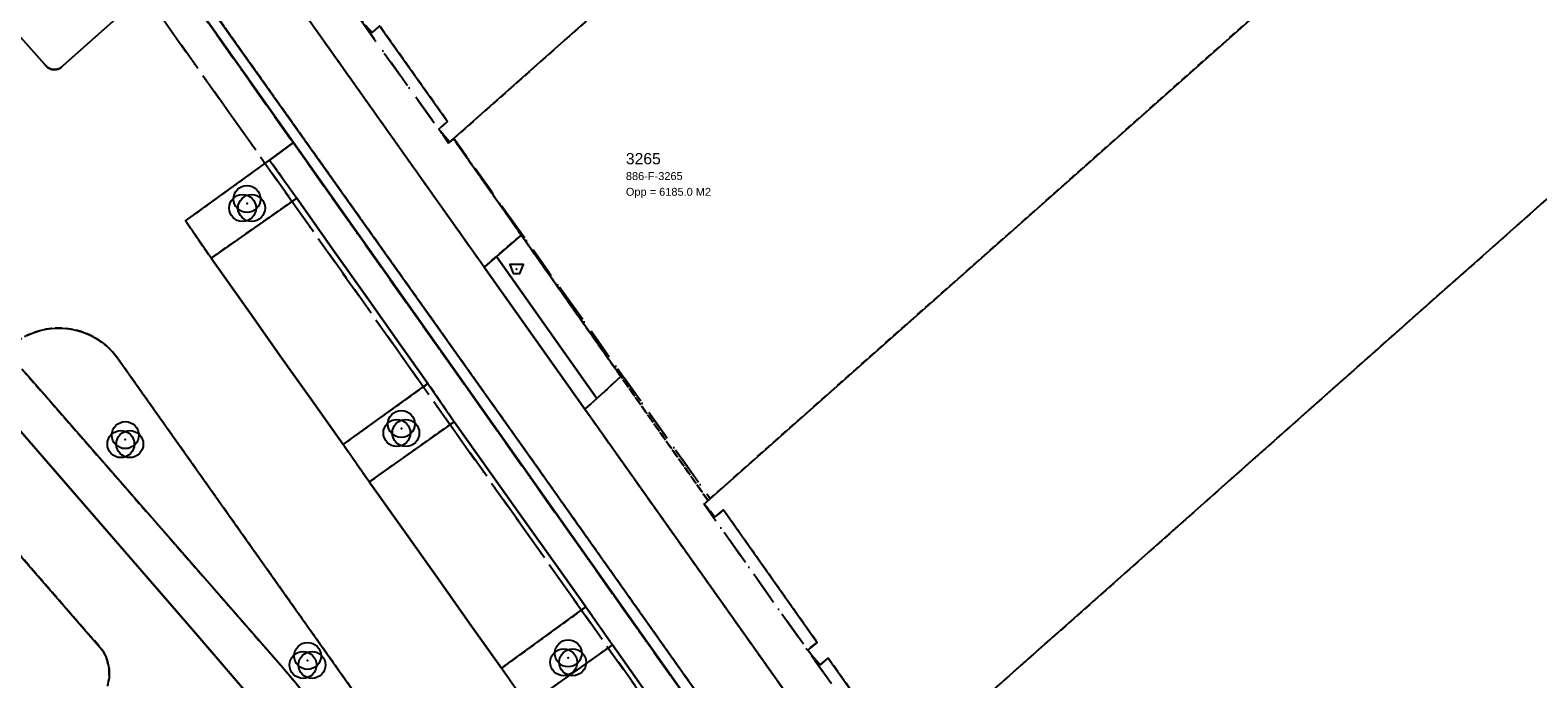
# Model space of a CAD drawing. Header units: millimetres. Extents: x 147731170 to 148246816, y 410327848 to 410827848.
# Tile 61 of 79: x 148107566 to 148174678, y 410618941 to 410647794. Entities that reach past the tile are written whole.
import ezdxf

# ---------------------------------------------------------------- set-up
doc = ezdxf.new("R2010")
doc.units = ezdxf.units.MM
doc.header["$LTSCALE"] = 100
doc.linetypes.add('BORDER', pattern=[44.45, 12.7, -6.35, 12.7, -6.35, 0, -6.35])
doc.linetypes.add('HIDDEN2', pattern=[4.7625, 3.175, -1.5875])
for name, color, linetype in [('BAK', 14, 'Continuous'), ('BEGROEIDTERREINDEEL', 3, 'HIDDEN2'), ('KADASTRALE_CODE', 7, 'Continuous'), ('KADASTRALE_OPPERVLAK', 7, 'Continuous'), ('ONBEGROEIDTERREINDEEL', 15, 'HIDDEN2'), ('PAND', 240, 'Continuous'), ('PERCEEL', 210, 'BORDER'), ('PERCEELNUMMER', 7, 'Continuous'), ('SCHEIDING', 14, 'HIDDEN2'), ('VEGETATIEOBJECT', 92, 'Continuous'), ('WEGDEEL', 8, 'Continuous')]:
    doc.layers.add(name, color=color, linetype=linetype)
doc.styles.get("Standard").update_dxf_attribs({"font": 'arial.ttf'})

# ---------------------------------------------------------------- blocks, each defined once
blk = doc.blocks.new('BAK')
at = {"flags": 128}
blk.add_lwpolyline([(-150, -200), (150, -200), (300, 200), (-300, 200), (-150, -200)], dxfattribs=at)
blk.add_point((0, 0))
blk = doc.blocks.new('VEGETATIEOBJECT')
for centre in [(0, 200), (-200, -200), (200, -200)]:
    blk.add_circle(centre, 600)
blk.add_point((0, 0))

msp = doc.modelspace()

# ---------------------------------------------------------------- linework, layer by layer
at = {"layer": 'BEGROEIDTERREINDEEL', "flags": 128}
for points in [[(148122214, 410648333), (148122620, 410648696), (148118456, 410654559), (148118128, 410654269), (148118015, 410654401), (148117732, 410654720), (148117219, 410654266), (148116295, 410653447), (148127777, 410637259), (148128320, 410637725), (148129428, 410638677), (148126408, 410642965), (148126247, 410642822), (148125834, 410643297), (148125755, 410643388), (148126147, 410643729), (148123121, 410647991), (148122786, 410647692), (148122680, 410647811), (148122298, 410648239), (148122214, 410648333)], [(148115618, 410637652), (148119431, 410640320), (148118222, 410642019), (148114480, 410639318), (148115618, 410637652)], [(148111434, 410633238), (148111295, 410633413), (148111143, 410633578), (148110981, 410633733), (148110809, 410633875), (148110626, 410634006), (148110436, 410634123), (148110237, 410634226), (148110032, 410634316), (148109821, 410634391), (148109605, 410634452), (148109386, 410634497), (148109164, 410634527), (148108941, 410634541), (148108717, 410634540), (148108494, 410634523), (148108272, 410634491), (148108053, 410634443), (148107838, 410634380), (148107628, 410634303), (148107424, 410634211), (148107227, 410634105), (148107037, 410633986), (148106857, 410633854), (148106686, 410633709), (148106525, 410633553), (148107368, 410632523), (148118730, 410619532), (148119386, 410618755), (148120020, 410617960), (148120631, 410617147), (148121218, 410616316), (148121782, 410615470), (148122321, 410614607), (148122835, 410613730), (148126449, 410607129), (148126702, 410606703), (148126968, 410606286), (148127247, 410605877), (148127539, 410605477), (148127844, 410605087), (148128161, 410604706), (148128490, 410604336), (148137589, 410593889), (148138961, 410594856), (148138944, 410594847), (148138927, 410594839), (148138909, 410594832), (148138890, 410594826), (148138871, 410594822), (148138852, 410594819), (148138833, 410594817), (148138814, 410594816), (148138795, 410594817), (148138776, 410594819), (148138757, 410594822), (148138738, 410594826), (148138720, 410594832), (148138702, 410594839), (148138684, 410594847), (148138667, 410594856), (148138651, 410594866), (148138635, 410594877), (148138620, 410594890), (148138606, 410594903), (148138593, 410594917), (148138581, 410594932), (148138570, 410594948), (148138560, 410594964), (148138551, 410594981), (148111434, 410633238)], [(148142684, 410619604), (148142290, 410620078), (148142170, 410620222), (148142599, 410620559), (148138426, 410626454), (148138064, 410626143), (148137975, 410626243), (148137561, 410626712), (148137740, 410626871), (148133856, 410632388), (148132788, 410631414), (148132262, 410630935), (148148847, 410607553), (148150264, 410609059), (148146187, 410614682), (148145802, 410615134), (148145697, 410615257), (148146094, 410615622), (148143092, 410619863), (148142724, 410619556), (148142684, 410619604)], [(148125272, 410632076), (148121496, 410629369), (148122662, 410627699), (148126434, 410630378), (148125272, 410632076)], [(148106297, 410617908), (148107881, 410615318), (148110414, 410617688), (148110512, 410617780), (148110604, 410617878), (148110689, 410617982), (148110766, 410618092), (148110836, 410618207), (148110898, 410618327), (148110951, 410618450), (148110996, 410618577), (148111032, 410618707), (148111059, 410618838), (148111077, 410618972), (148111086, 410619106), (148111086, 410619240), (148111076, 410619374), (148111058, 410619508), (148111030, 410619639), (148110993, 410619768), (148110948, 410619895), (148110894, 410620018), (148110831, 410620137), (148110761, 410620252), (148102074, 410630216), (148101360, 410628850), (148101350, 410628742), (148101343, 410628633), (148101339, 410628524), (148101339, 410628416), (148101343, 410628307), (148101350, 410628198), (148101360, 410628090), (148101426, 410627774), (148101505, 410627460), (148101595, 410627150), (148101696, 410626844), (148101810, 410626541), (148101934, 410626243), (148102070, 410625950), (148104433, 410621417), (148104669, 410620900), (148104916, 410620389), (148105172, 410619882), (148105439, 410619380), (148105715, 410618884), (148106001, 410618393), (148106297, 410617908)], [(148132297, 410622142), (148128553, 410619412), (148129695, 410617765), (148133488, 410620446), (148132297, 410622142)]]:
    msp.add_lwpolyline(points, dxfattribs=at)
at = {"layer": 'ONBEGROEIDTERREINDEEL', "flags": 128}
for points in [[(148187305, 410670812), (148174356, 410685429), (148126408, 410642965), (148129428, 410638677), (148133856, 410632388), (148137740, 410626871), (148187305, 410670812)], [(148173004, 410600466), (148182075, 410597439), (148188154, 410605744), (148187645, 410606116), (148187540, 410606192), (148187798, 410606536), (148181750, 410610952), (148181493, 410610599), (148181391, 410610676), (148180889, 410611056), (148207870, 410647802), (148197137, 410659842), (148146187, 410614682), (148150264, 410609059), (148155062, 410602439), (148164712, 410589128), (148165039, 410589581), (148173004, 410600466)], [(148203909, 410531275), (148200856, 410535552), (148195543, 410542995), (148199084, 410545596), (148197385, 410551121), (148196482, 410554057), (148194084, 410561853), (148186011, 410559370), (148185884, 410559492), (148185474, 410559198), (148184496, 410558495), (148181504, 410562697), (148176123, 410570254), (148177540, 410571218), (148192457, 410567101), (148187655, 410582750), (148181176, 410584413), (148174578, 410575480), (148166657, 410576811), (148148904, 410601866), (148142014, 410611592), (148130225, 410628230), (148110789, 410655563), (148110720, 410655502), (148107303, 410652482), (148107552, 410652197), (148108874, 410650689), (148108373, 410650256), (148107033, 410649097), (148107366, 410648724), (148109538, 410650603), (148109565, 410650626), (148112145, 410652846), (148113500, 410650971), (148113840, 410650490), (148114053, 410650190), (148119294, 410642793), (148141606, 410611303), (148148496, 410601577), (148166369, 410576352), (148174149, 410575045), (148176655, 410571541), (148176771, 410571378), (148175451, 410570439), (148175348, 410570366), (148181048, 410562372), (148184365, 410557720), (148185798, 410558742), (148196155, 410544167), (148194729, 410543143), (148200397, 410535223), (148203780, 410530496), (148205203, 410531514), (148213267, 410520220), (148215650, 410521746), (148223560, 410526810), (148225616, 410531780), (148210252, 410535709), (148204886, 410531958), (148203909, 410531275)]]:
    msp.add_lwpolyline(points, dxfattribs=at)
at = {"layer": 'PAND', "flags": 128}
for points in [[(148184590, 410600936), (148218446, 410647100), (148218490, 410647160), (148170343, 410701508), (148117619, 410654847), (148117732, 410654720), (148113500, 410650971), (148158710, 410587163), (148166369, 410576352), (148166440, 410576340), (148170013, 410581202), (148171018, 410582555), (148171085, 410582521), (148184590, 410600936)], [(148122680, 410647811), (148122786, 410647692), (148123121, 410647991), (148126147, 410643729), (148125755, 410643388), (148125834, 410643297), (148126247, 410642822), (148174356, 410685429)], [(148187305, 410670812), (148137561, 410626712), (148137975, 410626243), (148138064, 410626143), (148138426, 410626454), (148142599, 410620559), (148142170, 410620222), (148142290, 410620078), (148142684, 410619604), (148142724, 410619556), (148143092, 410619863), (148146094, 410615622), (148145697, 410615257), (148145802, 410615134), (148146187, 410614682), (148197137, 410659842)]]:
    msp.add_lwpolyline(points, dxfattribs=at)
at = {"layer": 'PERCEEL', "flags": 128}
for points in [[(147731816, 410557429), (147739184, 410550715), (147743608, 410546683), (147745553, 410544911), (147806057, 410489776), (147820962, 410476194), (147833761, 410473437), (147864868, 410470702), (147887042, 410468695), (147889280, 410468722), (147889180, 410468781), (147885967, 410470779), (147882797, 410472842), (147879670, 410474971), (147876587, 410477165), (147873551, 410479422), (147870563, 410481741), (147861137, 410489234), (147858302, 410491565), (147855515, 410493954), (147852779, 410496400), (147850093, 410498901), (147847459, 410501457), (147844878, 410504067), (147833540, 410515379), (147830656, 410518158), (147827732, 410520895), (147824767, 410523588), (147817362, 410530327), (147814444, 410533072), (147811572, 410535866), (147808748, 410538709), (147805973, 410541599), (147803247, 410544535), (147790647, 410558339), (147783252, 410566441), (147816591, 410595343), (147818011, 410599033), (147851533, 410627456), (147853137, 410630098), (147865327, 410639289), (147865338, 410639297), (147864837, 410639948), (147864802, 410639993), (147863794, 410641305), (147899558, 410668880), (147939554, 410699692), (147939580, 410699669), (147945395, 410704135), (147952550, 410709650), (147954726, 410709238), (147954762, 410709231), (147967817, 410706824), (147971413, 410706161), (147988277, 410703054), (147998437, 410701813), (147999144, 410701705), (148026887, 410671549), (148040397, 410656826), (148040469, 410656889), (148049034, 410647103), (148055826, 410639399), (148065960, 410627823), (148065932, 410627787), (148073607, 410619017), (148080915, 410610630), (148082093, 410611648), (148083234, 410612634), (148083288, 410612681), (148089815, 410605254), (148101146, 410592361), (148115356, 410576112), (148115204, 410575963), (148124565, 410565341), (148129740, 410559446), (148127296, 410557236), (148124443, 410554655), (148132486, 410545629), (148139507, 410537708), (148144184, 410532207), (148137438, 410525343), (148137928, 410524786), (148147143, 410529998), (148148144, 410530628), (148151552, 410532743), (148160825, 410538289), (148168654, 410546537), (148180765, 410559458), (148183890, 410556241), (148186392, 410558246), (148185863, 410558994), (148184412, 410557953), (148175571, 410570342), (148176980, 410571347), (148170049, 410581086), (148166704, 410576538), (148166459, 410576205), (148165491, 410574889), (148110157, 410652969), (148096074, 410646832), (148037169, 410709724), (148036507, 410710484), (148035143, 410711938), (148033699, 410713319), (148032209, 410714661), (148030677, 410715948), (148029086, 410717152), (148027446, 410718314), (148025768, 410719392), (148024024, 410720380), (148022261, 410721332), (148020471, 410722224), (148018659, 410723069), (147995875, 410733425), (147995417, 410733657), (147994976, 410733921), (147994931, 410733845), (147986316, 410737761), (147986362, 410737876), (147986784, 410737711), (147987228, 410737616), (147987681, 410737595), (147988131, 410737646), (147988568, 410737770), (147988978, 410737963), (147989352, 410738219), (147989680, 410738532), (147989953, 410738894), (147990164, 410739296), (147990873, 410741444), (147991480, 410744476), (147991708, 410745906), (147986823, 410747743), (147965231, 410752973), (147933523, 410759121), (147896410, 410766122), (147849186, 410775231), (147806992, 410783211), (147731816, 410797579), (147731816, 410557429)], [(148169012, 410703030), (148170949, 410700815), (148174893, 410696361), (148189031, 410680410), (148189105, 410680470), (148190598, 410678749), (148190551, 410678695), (148193693, 410675150), (148197606, 410670733), (148205503, 410661819), (148205585, 410661888), (148207064, 410660196), (148206998, 410660132), (148214901, 410651211), (148218041, 410647673), (148218499, 410647166), (148219466, 410648395), (148204312, 410665501), (148192340, 410679015), (148169135, 410705209), (148110157, 410652969), (148165491, 410574889), (148166459, 410576205), (148112226, 410652731), (148116865, 410656840), (148169012, 410703030)], [(148137836, 410626955), (148137561, 410626712), (148142170, 410620222), (148146149, 410614621), (148146385, 410614830), (148161182, 410593986), (148165851, 410590697), (148164211, 410588451), (148164858, 410587976), (148170908, 410583560), (148171512, 410583138), (148189853, 410608131), (148218499, 410647166), (148218041, 410647673), (148214901, 410651211), (148206998, 410660132), (148207064, 410660196), (148205585, 410661888), (148205503, 410661819), (148197606, 410670733), (148193693, 410675150), (148190551, 410678695), (148190598, 410678749), (148189105, 410680470), (148189031, 410680410), (148174893, 410696361), (148170949, 410700815), (148169012, 410703030), (148116865, 410656840), (148118179, 410655345), (148117619, 410654847), (148122214, 410648333), (148126194, 410642775), (148126422, 410642977), (148137836, 410626955)], [(148117619, 410654847), (148118179, 410655345), (148116865, 410656840), (148112226, 410652731), (148166459, 410576205), (148166704, 410576538), (148170049, 410581086), (148170028, 410581116), (148171466, 410583075), (148171512, 410583138), (148170908, 410583560), (148164858, 410587976), (148164211, 410588451), (148165851, 410590697), (148161182, 410593986), (148146385, 410614830), (148146149, 410614621), (148142170, 410620222), (148137561, 410626712), (148137836, 410626955), (148126422, 410642977), (148126194, 410642775), (148122214, 410648333), (148117619, 410654847)]]:
    msp.add_lwpolyline(points, dxfattribs=at)
at = {"layer": 'SCHEIDING', "flags": 128}
for points in [[(148130225, 410628230), (148110789, 410655563)], [(148116295, 410653447), (148127777, 410637259)], [(148114053, 410650190), (148119294, 410642793)], [(148129428, 410638677), (148126408, 410642965)], [(148119294, 410642793), (148141606, 410611303)], [(148133856, 410632388), (148129428, 410638677)], [(148137740, 410626871), (148133856, 410632388)], [(148132262, 410630935), (148148847, 410607553)], [(148130225, 410628230), (148142014, 410611592)]]:
    msp.add_lwpolyline(points, dxfattribs=at)
at = {"layer": 'WEGDEEL', "flags": 128}
for points in [[(148099232, 410656369), (148108223, 410646261), (148108244, 410646233), (148108266, 410646206), (148108290, 410646181), (148108316, 410646158), (148108344, 410646136), (148108372, 410646117), (148108402, 410646099), (148108434, 410646083), (148108466, 410646070), (148108499, 410646059), (148108533, 410646051), (148108567, 410646044), (148108602, 410646040), (148108637, 410646039), (148108672, 410646039), (148108706, 410646043), (148108741, 410646048), (148108775, 410646056), (148108808, 410646066), (148108841, 410646079), (148108872, 410646094), (148108903, 410646111), (148108932, 410646130), (148108960, 410646150), (148108986, 410646173), (148109011, 410646198), (148109034, 410646224), (148111507, 410648419)], [(148111507, 410648419), (148109034, 410646224), (148109011, 410646198), (148108986, 410646173), (148108960, 410646150), (148108932, 410646130), (148108903, 410646111), (148108872, 410646094), (148108841, 410646079), (148108808, 410646066), (148108775, 410646056), (148108741, 410646048), (148108706, 410646043), (148108672, 410646039), (148108637, 410646039), (148108602, 410646040), (148108567, 410646044), (148108533, 410646051), (148108499, 410646059), (148108466, 410646070), (148108434, 410646083), (148108402, 410646099), (148108372, 410646117), (148108344, 410646136), (148108316, 410646158), (148108290, 410646181), (148108266, 410646206), (148108244, 410646233), (148108223, 410646261), (148099232, 410656369)], [(148110789, 410655563), (148130225, 410628230), (148142014, 410611592), (148148904, 410601866), (148166657, 410576811), (148174578, 410575480), (148170013, 410581202)], [(148170013, 410581202), (148171018, 410582555), (148171085, 410582521), (148172018, 410583763), (148171819, 410583911), (148170247, 410581760), (148163744, 410586550), (148153400, 410601134), (148148847, 410607553), (148132262, 410630935), (148127777, 410637259), (148116295, 410653447)], [(148129695, 410617765), (148128553, 410619412), (148127218, 410621290), (148125769, 410623328), (148124318, 410625369), (148122662, 410627699), (148121496, 410629369), (148120206, 410631187), (148118759, 410633225), (148117322, 410635251), (148115618, 410637652), (148114480, 410639318), (148118222, 410642019), (148119294, 410642793), (148114053, 410650190)], [(148119294, 410642793), (148118222, 410642019), (148119431, 410640320), (148121117, 410637940), (148122553, 410635913), (148123998, 410633874), (148125272, 410632076), (148126434, 410630378), (148128089, 410628053), (148129541, 410626013), (148130991, 410623977), (148132297, 410622142), (148133488, 410620446), (148135117, 410618137), (148136540, 410616120), (148137984, 410614073), (148139331, 410612164), (148140524, 410610527), (148141606, 410611303), (148119294, 410642793)], [(148121117, 410637940), (148119431, 410640320), (148115618, 410637652), (148117322, 410635251), (148118759, 410633225), (148120206, 410631187), (148121496, 410629369), (148125272, 410632076), (148123998, 410633874), (148122553, 410635913), (148121117, 410637940)], [(148129428, 410638677), (148128320, 410637725), (148132788, 410631414), (148133856, 410632388), (148129428, 410638677)], [(148128320, 410637725), (148127777, 410637259), (148132262, 410630935), (148132788, 410631414), (148128320, 410637725)], [(148107424, 410634211), (148107628, 410634303), (148107838, 410634380), (148108053, 410634443), (148108272, 410634491), (148108494, 410634523), (148108717, 410634540), (148108941, 410634541), (148109164, 410634527), (148109386, 410634497), (148109605, 410634452), (148109821, 410634391), (148110032, 410634316), (148110237, 410634226), (148110436, 410634123), (148110626, 410634006), (148110809, 410633875), (148110981, 410633733), (148111143, 410633578), (148111295, 410633413), (148111434, 410633238), (148138551, 410594981)], [(148118181, 410617187), (148114854, 410621063), (148104995, 410632406)], [(148104995, 410632406), (148114854, 410621063), (148118181, 410617187), (148119047, 410616028), (148119879, 410614844), (148120676, 410613636), (148121438, 410612406), (148122163, 410611154), (148122852, 410609881), (148123504, 410608589), (148123878, 410607813), (148124279, 410607051), (148124707, 410606303), (148125161, 410605571), (148125640, 410604856), (148126145, 410604157), (148126673, 410603477), (148157139, 410568743), (148182912, 410539346)], [(148166302, 410561133), (148158642, 410569888), (148156843, 410571937), (148139215, 410592034), (148137659, 410593808), (148137589, 410593889), (148128490, 410604336), (148128161, 410604706), (148127844, 410605087), (148127539, 410605477), (148127247, 410605877), (148126968, 410606286), (148126702, 410606703), (148126449, 410607129), (148122835, 410613730), (148122321, 410614607), (148121782, 410615470), (148121218, 410616316), (148120631, 410617147), (148120020, 410617960), (148119386, 410618755), (148118730, 410619532), (148107368, 410632523)], [(148102074, 410630216), (148110761, 410620252), (148110831, 410620137), (148110894, 410620018), (148110948, 410619895), (148110993, 410619768), (148111030, 410619639), (148111058, 410619508), (148111076, 410619374), (148111086, 410619240), (148111086, 410619106), (148111077, 410618972), (148111059, 410618838)], [(148124318, 410625369), (148125769, 410623328), (148127218, 410621290), (148128553, 410619412), (148132297, 410622142), (148130991, 410623977), (148129541, 410626013), (148128089, 410628053), (148126434, 410630378), (148122662, 410627699), (148124318, 410625369)], [(148136540, 410616120), (148135117, 410618137), (148133488, 410620446), (148129695, 410617765), (148131332, 410615466), (148132764, 410613456), (148134217, 410611416), (148135600, 410609475), (148139331, 410612164), (148137984, 410614073), (148136540, 410616120)]]:
    msp.add_lwpolyline(points, dxfattribs=at)

# ---------------------------------------------------------------- block references
at = {"layer": 'BAK'}
msp.add_blockref('BAK', (148129219, 410637169), dxfattribs=at)
at = {"layer": 'VEGETATIEOBJECT'}
for p in [(148117220, 410640082), (148124088, 410630078), (148111802, 410629581), (148119913, 410619761), (148131516, 410619879)]:
    msp.add_blockref('VEGETATIEOBJECT', p, dxfattribs=at)

# ---------------------------------------------------------------- texts
at = {"layer": 'KADASTRALE_CODE'}
msp.add_text('886-F-3265', height=350, dxfattribs=at).set_placement((148134083, 410641129))
at = {"layer": 'KADASTRALE_OPPERVLAK'}
msp.add_text('Opp = 6185.0 M2', height=350, dxfattribs=at).set_placement((148134083, 410640429))
at = {"layer": 'PERCEELNUMMER'}
msp.add_text('3265', height=500, dxfattribs=at).set_placement((148134083, 410641829))

doc.saveas('drawing.dxf')
